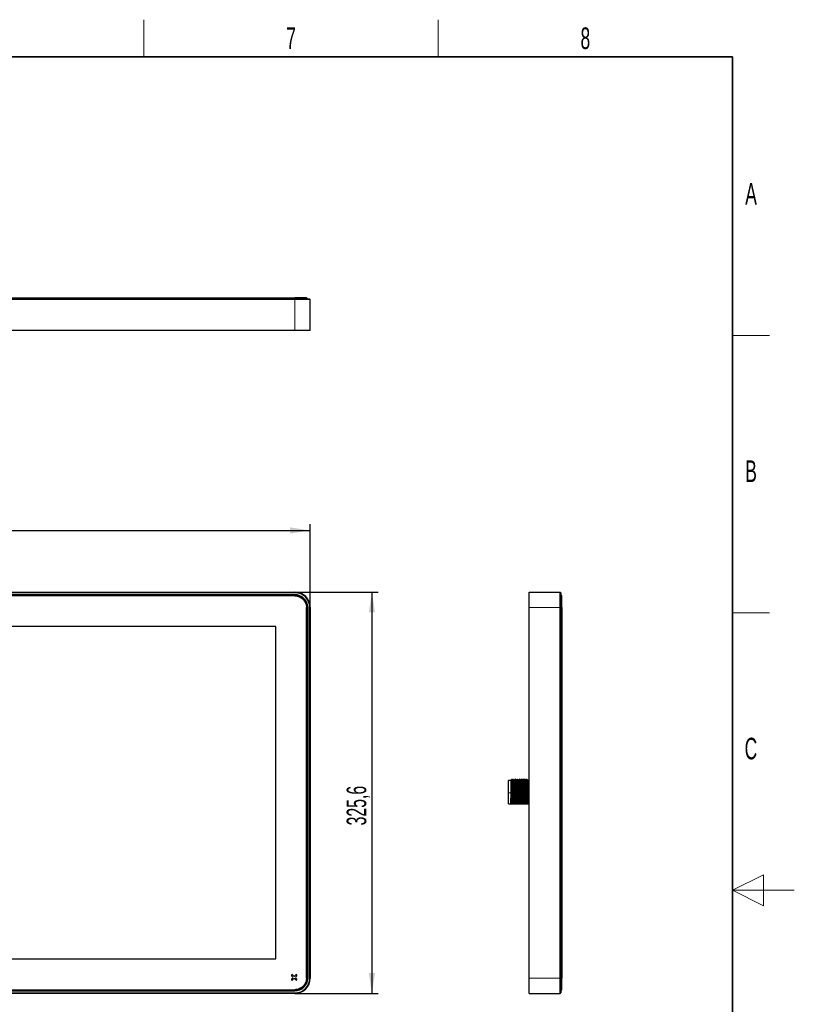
# Model space of a CAD drawing. Header units: millimetres. Extents: x 5 to 418, y 2 to 292.
# Tile 6 of 6: x 292 to 418, y 129 to 288. Entities that reach past the tile are written whole.
import ezdxf

# ---------------------------------------------------------------- set-up
doc = ezdxf.new("R2010")
doc.units = ezdxf.units.MM
doc.layers.add('SLD-0', color=7, linetype='Continuous')
doc.styles.add('SLDTEXTSTYLE0', font='TXT', dxfattribs={"width": 0.605})
doc.dimstyles.new('SLDDIMSTYLE4', dxfattribs={"dimtxt": 3.081982, "dimasz": 3.302, "dimexe": 0, "dimexo": 0.0625, "dimgap": 0.770496, "dimtad": 1, "dimlfac": 5, "dimrnd": 1e-09, "dimzin": 12, "dimdsep": 46, "dimtxsty": 'SLDTEXTSTYLE0', "dimsah": 1, "dimcen": 0.09, "dimadec": 0, "dimazin": 3, "dimtfac": 1, "dimtofl": 0, "dimtmove": 0, "dimatfit": 3, "dimfxl": 1, "dimfrac": 2, "dimtolj": 1, "dimtzin": 12, "dimarcsym": 0})

# ---------------------------------------------------------------- blocks, each defined once
blk = doc.blocks.new('_D_3')
at = {"layer": 'SLD-0', "color": 7}
for p, q in [((232.65, 193.16), (232.65, 206.64)), ((339.47, 193.16), (339.47, 206.64)), ((232.65, 205.64), (339.47, 205.64))]:
    blk.add_line(p, q, dxfattribs=at)
for points in [[(232.65, 205.64), (235.96, 205.13), (235.96, 206.14)], [(339.47, 205.64), (336.17, 206.14), (336.17, 205.13)]]:
    blk.add_solid(points, dxfattribs=at)
at = {"layer": 'SLD-0', "color": 7, "insert": (280.77, 209.73), "char_height": 3.175, "attachment_point": 1, "style": 'SLDTEXTSTYLE0'}
blk.add_mtext('534,1', dxfattribs=at)
blk = doc.blocks.new('_D_4')
at = {"layer": 'SLD-0', "color": 7}
for p, q in [((336.99, 195.64), (350.47, 195.64)), ((349.47, 195.64), (349.47, 130.52)), ((336.99, 130.52), (350.47, 130.52))]:
    blk.add_line(p, q, dxfattribs=at)
for points in [[(349.47, 195.64), (348.97, 192.33), (349.98, 192.33)], [(349.47, 130.52), (349.98, 133.82), (348.97, 133.82)]]:
    blk.add_solid(points, dxfattribs=at)
at = {"layer": 'SLD-0', "color": 7, "insert": (345.38, 157.78), "char_height": 3.175, "attachment_point": 1, "rotation": 90, "style": 'SLDTEXTSTYLE0'}
blk.add_mtext('325,6', dxfattribs=at)

msp = doc.modelspace()

# ---------------------------------------------------------------- linework, layer by layer
at = {"color": 7, "linetype": 'Continuous', "lineweight": 25}
for p, q in [((235.1343, 243.1977), (336.9943, 243.1977)), ((336.9943, 243.0977), (235.1343, 243.0977)), ((235.1643, 243.3977), (336.9643, 243.3977)), ((235.1643, 243.2977), (336.9643, 243.2977)), ((336.9943, 243.1977), (339.3743, 243.1977)), ((339.4743, 243.0977), (336.9943, 243.0977)), ((338.9643, 243.2977), (338.8643, 243.3977)), ((338.9643, 243.1977), (338.9643, 243.2977)), ((339.4743, 243.0977), (339.3743, 243.1977)), ((339.4743, 238.0977), (339.4743, 243.0977)), ((336.9943, 238.0977), (235.1343, 238.0977)), ((339.4743, 238.0977), (336.9943, 238.0977)), ((235.1343, 195.6365), (336.9943, 195.6365)), ((336.9943, 195.5365), (235.1343, 195.5365)), ((336.9943, 195.2165), (235.1343, 195.2165)), ((336.9643, 195.1265), (235.1643, 195.1265)), ((336.9643, 195.0265), (235.1643, 195.0265)), ((375.0034, 193.1565), (375.0034, 195.6365)), ((375.0034, 195.6365), (380.0034, 195.6365)), ((380.0034, 193.1565), (380.0034, 195.6365)), ((380.1034, 195.5365), (380.0034, 195.6365)), ((380.1034, 195.5365), (380.1034, 193.1565)), ((380.1034, 195.1265), (380.2034, 195.1265)), ((380.3034, 195.0265), (380.2034, 195.1265)), ((338.8643, 133.0265), (338.8643, 193.1265)), ((338.9643, 133.0265), (338.9643, 193.1265)), ((339.0543, 132.9965), (339.0543, 193.1565)), ((339.3743, 132.9965), (339.3743, 193.1565)), ((339.4743, 193.1565), (339.4743, 132.9965)), ((375.0034, 132.9965), (375.0034, 193.1565)), ((380.0034, 132.9965), (380.0034, 193.1565)), ((380.1034, 193.1565), (380.1034, 132.9965)), ((380.2034, 193.1265), (380.2034, 133.0265)), ((380.3034, 193.1265), (380.3034, 133.0265)), ((333.8643, 190.0265), (238.2643, 190.0265)), ((333.8643, 136.1265), (333.8643, 190.0265)), ((372.0134, 165.0765), (371.6134, 165.0765)), ((371.6134, 163.0765), (371.6134, 165.0765)), ((372.0872, 165.1141), (372.0122, 165.1141)), ((372.2184, 165.2765), (372.1809, 165.2765)), ((372.3872, 165.1141), (372.3131, 165.1141)), ((372.5184, 165.2765), (372.4809, 165.2765)), ((372.6872, 165.1141), (372.6131, 165.1141)), ((372.8184, 165.2765), (372.7809, 165.2765)), ((372.9872, 165.1141), (372.9131, 165.1141)), ((373.1184, 165.2765), (373.0809, 165.2765)), ((373.2872, 165.1141), (373.2131, 165.1141)), ((373.4184, 165.2765), (373.3809, 165.2765)), ((373.5872, 165.1141), (373.5131, 165.1141)), ((373.7184, 165.2765), (373.6809, 165.2765)), ((373.8872, 165.1141), (373.8131, 165.1141)), ((374.0184, 165.2765), (373.9809, 165.2765)), ((374.1872, 165.1141), (374.1131, 165.1141)), ((374.3184, 165.2765), (374.2809, 165.2765)), ((374.4872, 165.1141), (374.4131, 165.1141)), ((374.6184, 165.2765), (374.5809, 165.2765)), ((374.7872, 165.1141), (374.7131, 165.1141)), ((374.8075, 165.1507), (374.7855, 165.1126)), ((375.0034, 165.0765), (374.8134, 165.0765)), ((371.6134, 161.2765), (371.6134, 163.0765)), ((372.0134, 161.2765), (372.0134, 162.183)), ((371.6134, 161.2765), (372.0134, 161.2765)), ((372.039, 161.2765), (372.0134, 161.2765)), ((372.1388, 161.2765), (372.2138, 161.2765)), ((372.339, 161.2765), (372.3015, 161.2765)), ((372.4388, 161.2765), (372.5138, 161.2765)), ((372.639, 161.2765), (372.6015, 161.2765)), ((372.7388, 161.2765), (372.8138, 161.2765)), ((372.939, 161.2765), (372.9015, 161.2765)), ((373.0388, 161.2765), (373.1138, 161.2765)), ((373.239, 161.2765), (373.2015, 161.2765)), ((373.3388, 161.2765), (373.4138, 161.2765)), ((373.539, 161.2765), (373.5015, 161.2765)), ((373.6388, 161.2765), (373.7138, 161.2765)), ((373.839, 161.2765), (373.8015, 161.2765)), ((373.9388, 161.2765), (374.0138, 161.2765)), ((374.139, 161.2765), (374.1015, 161.2765)), ((374.2388, 161.2765), (374.3138, 161.2765)), ((374.439, 161.2765), (374.4015, 161.2765)), ((374.5388, 161.2765), (374.6138, 161.2765)), ((374.739, 161.2765), (374.7015, 161.2765)), ((375.0034, 161.2765), (374.8134, 161.2765)), ((238.2643, 136.1265), (333.8643, 136.1265)), ((336.6098, 133.2326), (336.4452, 133.3971)), ((336.6098, 133.0204), (336.4452, 132.8559)), ((336.5936, 133.5456), (336.7582, 133.381)), ((336.7582, 132.872), (336.5936, 132.7074)), ((337.1349, 132.7074), (336.9703, 132.872)), ((336.9704, 133.381), (337.1349, 133.5456)), ((337.2834, 133.3971), (337.1188, 133.2325)), ((337.1188, 133.0204), (337.2834, 132.8558)), ((375.0034, 130.5165), (375.0034, 132.9965)), ((380.0034, 130.5165), (380.0034, 132.9965)), ((380.1034, 132.9965), (380.1034, 130.6165)), ((235.1643, 131.1265), (336.9643, 131.1265)), ((235.1643, 131.0265), (336.9643, 131.0265)), ((380.1034, 131.0265), (380.2034, 131.0265)), ((380.2034, 131.0265), (380.3034, 131.1265)), ((235.1343, 130.9365), (336.9943, 130.9365)), ((235.1343, 130.6165), (336.9943, 130.6165)), ((336.9943, 130.5165), (235.1343, 130.5165)), ((375.0034, 130.5165), (380.0034, 130.5165)), ((380.0034, 130.5165), (380.1034, 130.6165))]:
    msp.add_line(p, q, dxfattribs=at)
at = {"color": 7, "linetype": 'Continuous', "lineweight": 18}
for p, q in [((336.9643, 243.3977), (336.9643, 243.2977)), ((336.9643, 243.1977), (336.9643, 243.2977)), ((336.9943, 243.0977), (336.9943, 243.1977)), ((336.9943, 238.0977), (336.9943, 243.0977)), ((336.9643, 195.1265), (336.9643, 195.0265)), ((336.9943, 195.5365), (336.9943, 195.6365)), ((338.8643, 193.1265), (338.9643, 193.1265)), ((339.3743, 193.1565), (339.4743, 193.1565)), ((375.0034, 193.1565), (380.0034, 193.1565)), ((380.1034, 193.1565), (380.0034, 193.1565)), ((380.1034, 193.1265), (380.2034, 193.1265)), ((380.2034, 193.1265), (380.3034, 193.1265)), ((372.0134, 163.0765), (371.6134, 163.0765)), ((372.2559, 163.0765), (372.2934, 163.0765)), ((372.5559, 163.0765), (372.5934, 163.0765)), ((372.8559, 163.0765), (372.8934, 163.0765)), ((373.1559, 163.0765), (373.1934, 163.0765)), ((373.4559, 163.0765), (373.4934, 163.0765)), ((373.7559, 163.0765), (373.7934, 163.0765)), ((374.0559, 163.0765), (374.0934, 163.0765)), ((374.3559, 163.0765), (374.3934, 163.0765)), ((374.6559, 163.0765), (374.6934, 163.0765)), ((374.8134, 163.0765), (375.0034, 163.0765)), ((338.9643, 133.0265), (338.8643, 133.0265)), ((339.4743, 132.9965), (339.3743, 132.9965)), ((375.0034, 132.9965), (380.0034, 132.9965)), ((380.0034, 132.9965), (380.1034, 132.9965)), ((380.1034, 133.0265), (380.2034, 133.0265)), ((380.3034, 133.0265), (380.2034, 133.0265)), ((336.9643, 131.1265), (336.9643, 131.0265)), ((336.9943, 130.5165), (336.9943, 130.6165))]:
    msp.add_line(p, q, dxfattribs=at)
at = {"color": 7, "linetype": 'Continuous', "lineweight": 25}
for centre, radius, start, end in [((336.9943, 193.1565), 2.48, 0, 90), ((336.9943, 193.1565), 2.38, 0, 90), ((336.9943, 193.1565), 2.06, 0, 90), ((336.5194, 133.4714), 0.105, 44.998416, 224.998416), ((336.5194, 132.7816), 0.105, 134.998416, 314.998416), ((336.5037, 133.1265), 0.15, 314.998416, 44.998416), ((336.8643, 133.487), 0.15, 224.998416, 314.998416), ((336.8643, 132.7659), 0.15, 44.998416, 134.998416), ((336.9943, 132.9965), 2.38, 270, 0), ((336.9943, 132.9965), 2.06, 270, 0), ((336.9943, 132.9965), 2.48, 270, 0), ((337.2248, 133.1265), 0.15, 134.998416, 224.998416), ((337.2092, 133.4713), 0.105, 314.998416, 134.998416), ((337.2091, 132.7816), 0.105, 224.998416, 44.998416)]:
    msp.add_arc(centre, radius, start, end, dxfattribs=at)
for points, knots in [([(338.8643, 243.3977), (338.8643, 243.3977), (338.8148, 243.3977), (338.6245, 243.3977), (338.4836, 243.3977), (338.1319, 243.3977), (337.9211, 243.3977), (337.4616, 243.3977), (337.2126, 243.3977), (336.9643, 243.3977)], [0, 0, 0, 0, 0.25, 0.25, 0.5, 0.5, 0.75, 0.75, 1, 1, 1, 1]), ([(338.9643, 243.2977), (338.9643, 243.2977), (338.9122, 243.2977), (338.7119, 243.2977), (338.5636, 243.2977), (338.1934, 243.2977), (337.9715, 243.2977), (337.4878, 243.2977), (337.2261, 243.2977), (336.9643, 243.2977)], [0, 0, 0, 0, 0.25, 0.25, 0.5, 0.5, 0.75, 0.75, 1, 1, 1, 1]), ([(336.9643, 195.1265), (337.2261, 195.1265), (337.4878, 195.0744), (337.9715, 194.8741), (338.1934, 194.7258), (338.5636, 194.3556), (338.7119, 194.1337), (338.9122, 193.65), (338.9643, 193.3883), (338.9643, 193.1265)], [0, 0, 0, 0, 0.25, 0.25, 0.5, 0.5, 0.75, 0.75, 1, 1, 1, 1]), ([(336.9643, 195.0265), (337.2126, 195.0265), (337.4616, 194.977), (337.9211, 194.7867), (338.1319, 194.6459), (338.4836, 194.2941), (338.6245, 194.0833), (338.8148, 193.6238), (338.8643, 193.3748), (338.8643, 193.1265)], [0, 0, 0, 0, 0.25, 0.25, 0.5, 0.5, 0.75, 0.75, 1, 1, 1, 1]), ([(380.2034, 193.1265), (380.2034, 193.3883), (380.2034, 193.65), (380.2034, 194.1337), (380.2034, 194.3556), (380.2034, 194.7258), (380.2034, 194.8741), (380.2034, 195.0744), (380.2034, 195.1265), (380.2034, 195.1265)], [0, 0, 0, 0, 0.25, 0.25, 0.5, 0.5, 0.75, 0.75, 1, 1, 1, 1]), ([(380.3034, 193.1265), (380.3034, 193.3748), (380.3034, 193.6238), (380.3034, 194.0833), (380.3034, 194.2941), (380.3034, 194.6459), (380.3034, 194.7867), (380.3034, 194.977), (380.3034, 195.0265), (380.3034, 195.0265)], [0, 0, 0, 0, 0.25, 0.25, 0.5, 0.5, 0.75, 0.75, 1, 1, 1, 1]), ([(372.0134, 165.1133), (372.0134, 165.1134), (372.0134, 165.1135), (372.0134, 165.111), (372.0134, 165.1062), (372.0134, 165.0985), (372.0134, 165.0875), (372.0134, 165.0727), (372.0134, 165.0509), (372.0134, 165.0198), (372.0134, 164.982), (372.0134, 164.9331), (372.0134, 164.8548), (372.0134, 164.7319), (372.0134, 164.5124), (372.0134, 164.1846), (372.0135, 163.7941), (372.0134, 163.4615), (372.0135, 163.2479), (372.0134, 163.0744), (372.0134, 162.9536), (372.0135, 162.8235), (372.0134, 162.7149), (372.0134, 162.6119), (372.0134, 162.5271), (372.0134, 162.4258), (372.0134, 162.3085), (372.0134, 162.2267), (372.0134, 162.183)], [0, 0, 0, 0, 0.0151409, 0.03121139, 0.0482203, 0.06617442, 0.08507808, 0.1049326, 0.12573586, 0.1571326, 0.1880285, 0.20876012, 0.25044051, 0.31761496, 0.37532524, 0.50017741, 0.62491206, 0.68677361, 0.74948123, 0.78054966, 0.81224706, 0.83661954, 0.87452124, 0.891058, 0.91183997, 0.93690923, 0.96629475, 1, 1, 1, 1]), ([(372.0134, 165.1133), (372.0183, 165.1073), (372.0237, 165.0651), (372.0346, 164.9076), (372.04, 164.7927), (372.0464, 164.6175), (372.0476, 164.5809), (372.0501, 164.5052), (372.0513, 164.4659), (372.055, 164.3423), (372.0576, 164.2529), (372.0656, 163.9676), (372.0712, 163.7547), (372.0792, 163.4267), (372.0818, 163.3161), (372.0855, 163.1515), (372.0867, 163.0971), (372.0892, 162.9881), (372.0904, 162.9333), (372.0968, 162.6583), (372.1022, 162.4364), (372.1131, 162.0254), (372.1185, 161.8368), (372.1246, 161.6382), (372.1258, 161.6003), (372.1283, 161.5268), (372.1295, 161.4914), (372.1334, 161.3902), (372.1361, 161.3293), (372.1388, 161.2765)], [0, 0, 0, 0, 0.125, 0.125, 0.25, 0.25, 0.28125, 0.28125, 0.3125, 0.3125, 0.375, 0.375, 0.5, 0.5, 0.5625, 0.5625, 0.59375, 0.59375, 0.625, 0.625, 0.75, 0.75, 0.875, 0.875, 0.90625, 0.90625, 0.9375, 0.9375, 1, 1, 1, 1]), ([(372.1792, 165.2749), (372.1635, 165.2478), (372.1322, 165.1936), (372.1009, 165.1394), (372.0853, 165.1124)], [0, 0, 0, 0, 0.500010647, 1, 1, 1, 1]), ([(372.0872, 165.107), (372.0876, 165.1093), (372.0922, 165.1313), (372.101, 165.0408), (372.1141, 164.8294), (372.1261, 164.4842), (372.1386, 164.0468), (372.1517, 163.5415), (372.1637, 163.0051), (372.1761, 162.4727), (372.1893, 161.9841), (372.2012, 161.5617), (372.2096, 161.3718), (372.2138, 161.2765)], [0, 0, 0, 0, 0.011447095, 0.110132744, 0.210116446, 0.308050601, 0.406755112, 0.506736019, 0.604654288, 0.703377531, 0.803355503, 0.901258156, 1, 1, 1, 1]), ([(372.1791, 165.2654), (372.1797, 165.2695), (372.1844, 165.3012), (372.1931, 165.2171), (372.2062, 165.0061), (372.2184, 164.6492), (372.2306, 164.1894), (372.2437, 163.6524), (372.2519, 163.2673), (372.2559, 163.0765)], [0, 0, 0, 0, 0.02416384, 0.18586671, 0.35037905, 0.51208192, 0.67378479, 0.83829713, 1, 1, 1, 1]), ([(372.314, 165.1125), (372.2984, 165.1396), (372.2671, 165.1937), (372.2358, 165.2479), (372.2201, 165.275)], [0, 0, 0, 0, 0.499989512, 1, 1, 1, 1]), ([(372.2202, 165.2659), (372.2237, 165.2529), (372.2312, 165.2244), (372.2437, 165.0012), (372.2559, 164.6504), (372.2681, 164.1891), (372.2812, 163.6524), (372.2894, 163.2674), (372.2934, 163.0765)], [0, 0, 0, 0, 0.14541266, 0.31809958, 0.48783741, 0.65757525, 0.83026216, 1, 1, 1, 1]), ([(372.314, 165.1012), (372.3186, 165.0812), (372.3285, 165.0385), (372.3443, 164.7079), (372.3592, 164.2056), (372.376, 163.5774), (372.391, 162.8922), (372.4074, 162.2319), (372.4232, 161.6495), (372.4336, 161.4006), (372.4388, 161.2765)], [0, 0, 0, 0, 0.111792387, 0.239688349, 0.365196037, 0.493438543, 0.619121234, 0.746759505, 0.873812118, 1, 1, 1, 1]), ([(372.4792, 165.275), (372.4636, 165.2479), (372.4326, 165.1943), (372.4016, 165.1407), (372.3863, 165.1141)], [0, 0, 0, 0, 0.50505909, 1, 1, 1, 1]), ([(372.3872, 165.1141), (372.3921, 165.1141), (372.3974, 165.0776), (372.4084, 164.9293), (372.4139, 164.8176), (372.4204, 164.6446), (372.4217, 164.6084), (372.4242, 164.5332), (372.4254, 164.4943), (372.4292, 164.3719), (372.4318, 164.283), (372.4371, 164.0932), (372.4399, 163.9924), (372.4454, 163.783), (372.4481, 163.6743), (372.4535, 163.4539), (372.4562, 163.3421), (372.4612, 163.12), (372.4636, 163.0105), (372.4713, 162.6772), (372.4768, 162.4525), (372.4878, 162.0357), (372.4932, 161.8443), (372.4995, 161.6427), (372.5007, 161.6043), (372.5032, 161.5298), (372.5045, 161.494), (372.5084, 161.3915), (372.5111, 161.3299), (372.5138, 161.2765)], [0, 0, 0, 0, 0.125, 0.125, 0.25, 0.25, 0.28125, 0.28125, 0.3125, 0.3125, 0.375, 0.375, 0.4375, 0.4375, 0.5, 0.5, 0.5625, 0.5625, 0.625, 0.625, 0.75, 0.75, 0.875, 0.875, 0.90625, 0.90625, 0.9375, 0.9375, 1, 1, 1, 1]), ([(372.4792, 165.2659), (372.4798, 165.2698), (372.4844, 165.3012), (372.4931, 165.217), (372.5062, 165.0061), (372.5184, 164.6491), (372.5306, 164.1894), (372.5437, 163.6524), (372.5519, 163.2673), (372.5559, 163.0765)], [0, 0, 0, 0, 0.02319665, 0.18505979, 0.34973519, 0.51159832, 0.67346146, 0.83813686, 1, 1, 1, 1]), ([(372.614, 165.1125), (372.5984, 165.1396), (372.5671, 165.1937), (372.5358, 165.2479), (372.5201, 165.275)], [0, 0, 0, 0, 0.49998951, 1, 1, 1, 1]), ([(372.5202, 165.2659), (372.5237, 165.2529), (372.5312, 165.2244), (372.5437, 165.0012), (372.5559, 164.6504), (372.5681, 164.1891), (372.5812, 163.6524), (372.5894, 163.2674), (372.5934, 163.0765)], [0, 0, 0, 0, 0.14541266, 0.31809958, 0.48783741, 0.65757525, 0.83026216, 1, 1, 1, 1]), ([(372.614, 165.1012), (372.6186, 165.0812), (372.6285, 165.0385), (372.6443, 164.7079), (372.6592, 164.2056), (372.676, 163.5774), (372.691, 162.8922), (372.7074, 162.2319), (372.7232, 161.6495), (372.7336, 161.4006), (372.7388, 161.2765)], [0, 0, 0, 0, 0.11179239, 0.23968835, 0.36519604, 0.49343854, 0.61912123, 0.74675951, 0.87381212, 1, 1, 1, 1]), ([(372.7792, 165.275), (372.7636, 165.2479), (372.7326, 165.1943), (372.7016, 165.1407), (372.6863, 165.1141)], [0, 0, 0, 0, 0.505059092, 1, 1, 1, 1]), ([(372.6872, 165.1141), (372.6921, 165.1141), (372.6974, 165.0776), (372.7084, 164.9293), (372.7139, 164.8176), (372.7204, 164.6446), (372.7217, 164.6084), (372.7242, 164.5332), (372.7254, 164.4943), (372.7292, 164.3719), (372.7318, 164.283), (372.7371, 164.0932), (372.7399, 163.9924), (372.7454, 163.783), (372.7481, 163.6743), (372.7535, 163.4539), (372.7562, 163.3421), (372.7612, 163.12), (372.7636, 163.0105), (372.7713, 162.6772), (372.7768, 162.4525), (372.7878, 162.0357), (372.7932, 161.8443), (372.7995, 161.6427), (372.8007, 161.6043), (372.8032, 161.5298), (372.8045, 161.494), (372.8084, 161.3915), (372.8111, 161.3299), (372.8138, 161.2765)], [0, 0, 0, 0, 0.125, 0.125, 0.25, 0.25, 0.28125, 0.28125, 0.3125, 0.3125, 0.375, 0.375, 0.4375, 0.4375, 0.5, 0.5, 0.5625, 0.5625, 0.625, 0.625, 0.75, 0.75, 0.875, 0.875, 0.90625, 0.90625, 0.9375, 0.9375, 1, 1, 1, 1]), ([(372.7792, 165.2659), (372.7798, 165.2698), (372.7844, 165.3012), (372.7931, 165.217), (372.8062, 165.0061), (372.8184, 164.6491), (372.8306, 164.1894), (372.8437, 163.6524), (372.8519, 163.2673), (372.8559, 163.0765)], [0, 0, 0, 0, 0.02319665, 0.18505979, 0.34973519, 0.51159832, 0.67346146, 0.83813686, 1, 1, 1, 1]), ([(372.914, 165.1125), (372.8984, 165.1396), (372.8671, 165.1937), (372.8358, 165.2479), (372.8201, 165.275)], [0, 0, 0, 0, 0.499989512, 1, 1, 1, 1]), ([(372.8202, 165.2659), (372.8237, 165.2529), (372.8312, 165.2244), (372.8437, 165.0012), (372.8559, 164.6504), (372.8681, 164.1891), (372.8812, 163.6524), (372.8894, 163.2674), (372.8934, 163.0765)], [0, 0, 0, 0, 0.14541266, 0.31809958, 0.48783741, 0.65757525, 0.83026216, 1, 1, 1, 1]), ([(372.914, 165.1012), (372.9186, 165.0812), (372.9285, 165.0385), (372.9443, 164.7079), (372.9592, 164.2056), (372.976, 163.5774), (372.991, 162.8922), (373.0074, 162.2319), (373.0232, 161.6495), (373.0336, 161.4006), (373.0388, 161.2765)], [0, 0, 0, 0, 0.111792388, 0.23968835, 0.365196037, 0.493438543, 0.619121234, 0.746759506, 0.873812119, 1, 1, 1, 1]), ([(373.0792, 165.275), (373.0636, 165.2479), (373.0326, 165.1943), (373.0016, 165.1407), (372.9863, 165.1141)], [0, 0, 0, 0, 0.50505909, 1, 1, 1, 1]), ([(372.9872, 165.1141), (372.9921, 165.1141), (372.9974, 165.0776), (373.0084, 164.9293), (373.0139, 164.8176), (373.0204, 164.6446), (373.0217, 164.6084), (373.0242, 164.5332), (373.0254, 164.4943), (373.0292, 164.3719), (373.0318, 164.283), (373.0371, 164.0932), (373.0399, 163.9924), (373.0454, 163.783), (373.0481, 163.6743), (373.0535, 163.4539), (373.0562, 163.3421), (373.0612, 163.12), (373.0636, 163.0105), (373.0713, 162.6772), (373.0768, 162.4525), (373.0878, 162.0357), (373.0932, 161.8443), (373.0995, 161.6427), (373.1007, 161.6043), (373.1032, 161.5298), (373.1045, 161.494), (373.1084, 161.3915), (373.1111, 161.3299), (373.1138, 161.2765)], [0, 0, 0, 0, 0.125, 0.125, 0.25, 0.25, 0.28125, 0.28125, 0.3125, 0.3125, 0.375, 0.375, 0.4375, 0.4375, 0.5, 0.5, 0.5625, 0.5625, 0.625, 0.625, 0.75, 0.75, 0.875, 0.875, 0.90625, 0.90625, 0.9375, 0.9375, 1, 1, 1, 1]), ([(373.0792, 165.2659), (373.0798, 165.2698), (373.0844, 165.3012), (373.0931, 165.217), (373.1062, 165.0061), (373.1184, 164.6491), (373.1306, 164.1894), (373.1437, 163.6524), (373.1519, 163.2673), (373.1559, 163.0765)], [0, 0, 0, 0, 0.02319665, 0.18505979, 0.34973519, 0.51159832, 0.67346146, 0.83813686, 1, 1, 1, 1]), ([(373.214, 165.1125), (373.1984, 165.1396), (373.1671, 165.1937), (373.1358, 165.2479), (373.1201, 165.275)], [0, 0, 0, 0, 0.49998951, 1, 1, 1, 1]), ([(373.1202, 165.2659), (373.1237, 165.2529), (373.1312, 165.2244), (373.1437, 165.0012), (373.1559, 164.6504), (373.1681, 164.1891), (373.1812, 163.6524), (373.1894, 163.2674), (373.1934, 163.0765)], [0, 0, 0, 0, 0.14541266, 0.31809958, 0.48783741, 0.65757525, 0.83026216, 1, 1, 1, 1]), ([(373.214, 165.1012), (373.2186, 165.0812), (373.2285, 165.0385), (373.2443, 164.7079), (373.2592, 164.2056), (373.276, 163.5774), (373.291, 162.8922), (373.3074, 162.2319), (373.3232, 161.6495), (373.3336, 161.4006), (373.3388, 161.2765)], [0, 0, 0, 0, 0.111792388, 0.23968835, 0.365196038, 0.493438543, 0.619121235, 0.746759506, 0.873812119, 1, 1, 1, 1]), ([(373.3792, 165.275), (373.3636, 165.2479), (373.3326, 165.1943), (373.3016, 165.1407), (373.2863, 165.1141)], [0, 0, 0, 0, 0.50505909, 1, 1, 1, 1]), ([(373.2872, 165.1141), (373.2921, 165.1141), (373.2974, 165.0776), (373.3084, 164.9293), (373.3139, 164.8176), (373.3204, 164.6446), (373.3217, 164.6084), (373.3242, 164.5332), (373.3254, 164.4943), (373.3292, 164.3719), (373.3318, 164.283), (373.3371, 164.0932), (373.3399, 163.9924), (373.3454, 163.783), (373.3481, 163.6743), (373.3535, 163.4539), (373.3562, 163.3421), (373.3612, 163.12), (373.3636, 163.0105), (373.3713, 162.6772), (373.3768, 162.4525), (373.3878, 162.0357), (373.3932, 161.8443), (373.3995, 161.6427), (373.4007, 161.6043), (373.4032, 161.5298), (373.4045, 161.494), (373.4084, 161.3915), (373.4111, 161.3299), (373.4138, 161.2765)], [0, 0, 0, 0, 0.125, 0.125, 0.25, 0.25, 0.28125, 0.28125, 0.3125, 0.3125, 0.375, 0.375, 0.4375, 0.4375, 0.5, 0.5, 0.5625, 0.5625, 0.625, 0.625, 0.75, 0.75, 0.875, 0.875, 0.90625, 0.90625, 0.9375, 0.9375, 1, 1, 1, 1]), ([(373.3792, 165.2659), (373.3798, 165.2698), (373.3844, 165.3012), (373.3931, 165.217), (373.4062, 165.0061), (373.4184, 164.6491), (373.4306, 164.1894), (373.4437, 163.6524), (373.4519, 163.2673), (373.4559, 163.0765)], [0, 0, 0, 0, 0.02319665, 0.18505979, 0.34973519, 0.51159832, 0.67346146, 0.83813686, 1, 1, 1, 1]), ([(373.514, 165.1125), (373.4984, 165.1396), (373.4671, 165.1937), (373.4358, 165.2479), (373.4201, 165.275)], [0, 0, 0, 0, 0.49998951, 1, 1, 1, 1]), ([(373.4202, 165.2659), (373.4237, 165.2529), (373.4312, 165.2244), (373.4437, 165.0012), (373.4559, 164.6504), (373.4681, 164.1891), (373.4812, 163.6524), (373.4894, 163.2674), (373.4934, 163.0765)], [0, 0, 0, 0, 0.14541266, 0.31809958, 0.48783741, 0.65757525, 0.83026216, 1, 1, 1, 1]), ([(373.514, 165.1012), (373.5186, 165.0812), (373.5285, 165.0385), (373.5443, 164.7079), (373.5592, 164.2056), (373.576, 163.5774), (373.591, 162.8922), (373.6074, 162.2319), (373.6232, 161.6495), (373.6336, 161.4006), (373.6388, 161.2765)], [0, 0, 0, 0, 0.111792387, 0.239688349, 0.365196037, 0.493438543, 0.619121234, 0.746759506, 0.873812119, 1, 1, 1, 1]), ([(373.6792, 165.275), (373.6636, 165.2479), (373.6326, 165.1943), (373.6016, 165.1407), (373.5863, 165.1141)], [0, 0, 0, 0, 0.50505909, 1, 1, 1, 1]), ([(373.5872, 165.1141), (373.5921, 165.1141), (373.5974, 165.0776), (373.6084, 164.9293), (373.6139, 164.8176), (373.6204, 164.6446), (373.6217, 164.6084), (373.6242, 164.5332), (373.6254, 164.4943), (373.6292, 164.3719), (373.6318, 164.283), (373.6371, 164.0932), (373.6399, 163.9924), (373.6454, 163.783), (373.6481, 163.6743), (373.6535, 163.4539), (373.6562, 163.3421), (373.6612, 163.12), (373.6636, 163.0105), (373.6713, 162.6772), (373.6768, 162.4525), (373.6878, 162.0357), (373.6932, 161.8443), (373.6995, 161.6427), (373.7007, 161.6043), (373.7032, 161.5298), (373.7045, 161.494), (373.7084, 161.3915), (373.7111, 161.3299), (373.7138, 161.2765)], [0, 0, 0, 0, 0.125, 0.125, 0.25, 0.25, 0.28125, 0.28125, 0.3125, 0.3125, 0.375, 0.375, 0.4375, 0.4375, 0.5, 0.5, 0.5625, 0.5625, 0.625, 0.625, 0.75, 0.75, 0.875, 0.875, 0.90625, 0.90625, 0.9375, 0.9375, 1, 1, 1, 1]), ([(373.6792, 165.2659), (373.6798, 165.2698), (373.6844, 165.3012), (373.6931, 165.217), (373.7062, 165.0061), (373.7184, 164.6491), (373.7306, 164.1894), (373.7437, 163.6524), (373.7519, 163.2673), (373.7559, 163.0765)], [0, 0, 0, 0, 0.02319665, 0.18505979, 0.34973519, 0.51159832, 0.67346146, 0.83813686, 1, 1, 1, 1]), ([(373.814, 165.1125), (373.7984, 165.1396), (373.7671, 165.1937), (373.7358, 165.2479), (373.7201, 165.275)], [0, 0, 0, 0, 0.49998951, 1, 1, 1, 1]), ([(373.7202, 165.2659), (373.7237, 165.2529), (373.7312, 165.2244), (373.7437, 165.0012), (373.7559, 164.6504), (373.7681, 164.1891), (373.7812, 163.6524), (373.7894, 163.2674), (373.7934, 163.0765)], [0, 0, 0, 0, 0.14541266, 0.31809958, 0.48783741, 0.65757525, 0.83026216, 1, 1, 1, 1]), ([(373.814, 165.1012), (373.8186, 165.0812), (373.8285, 165.0385), (373.8443, 164.7079), (373.8592, 164.2056), (373.876, 163.5774), (373.891, 162.8922), (373.9074, 162.2319), (373.9232, 161.6495), (373.9336, 161.4006), (373.9388, 161.2765)], [0, 0, 0, 0, 0.11179239, 0.23968835, 0.36519604, 0.49343854, 0.61912123, 0.74675951, 0.87381212, 1, 1, 1, 1]), ([(373.9792, 165.275), (373.9636, 165.2479), (373.9326, 165.1943), (373.9016, 165.1407), (373.8863, 165.1141)], [0, 0, 0, 0, 0.50505909, 1, 1, 1, 1]), ([(373.8872, 165.1141), (373.8921, 165.1141), (373.8974, 165.0776), (373.9084, 164.9293), (373.9139, 164.8176), (373.9204, 164.6446), (373.9217, 164.6084), (373.9242, 164.5332), (373.9254, 164.4943), (373.9292, 164.3719), (373.9318, 164.283), (373.9371, 164.0932), (373.9399, 163.9924), (373.9454, 163.783), (373.9481, 163.6743), (373.9535, 163.4539), (373.9562, 163.3421), (373.9612, 163.12), (373.9636, 163.0105), (373.9713, 162.6772), (373.9768, 162.4525), (373.9878, 162.0357), (373.9932, 161.8443), (373.9995, 161.6427), (374.0007, 161.6043), (374.0032, 161.5298), (374.0045, 161.494), (374.0084, 161.3915), (374.0111, 161.3299), (374.0138, 161.2765)], [0, 0, 0, 0, 0.125, 0.125, 0.25, 0.25, 0.28125, 0.28125, 0.3125, 0.3125, 0.375, 0.375, 0.4375, 0.4375, 0.5, 0.5, 0.5625, 0.5625, 0.625, 0.625, 0.75, 0.75, 0.875, 0.875, 0.90625, 0.90625, 0.9375, 0.9375, 1, 1, 1, 1]), ([(373.9792, 165.2659), (373.9798, 165.2698), (373.9844, 165.3012), (373.9931, 165.217), (374.0062, 165.0061), (374.0184, 164.6491), (374.0306, 164.1894), (374.0437, 163.6524), (374.0519, 163.2673), (374.0559, 163.0765)], [0, 0, 0, 0, 0.02319665, 0.18505979, 0.34973519, 0.51159832, 0.67346146, 0.83813686, 1, 1, 1, 1]), ([(374.114, 165.1125), (374.0984, 165.1396), (374.0671, 165.1937), (374.0358, 165.2479), (374.0201, 165.275)], [0, 0, 0, 0, 0.49998951, 1, 1, 1, 1]), ([(374.0202, 165.2659), (374.0237, 165.2529), (374.0312, 165.2244), (374.0437, 165.0012), (374.0559, 164.6504), (374.0681, 164.1891), (374.0812, 163.6524), (374.0894, 163.2674), (374.0934, 163.0765)], [0, 0, 0, 0, 0.14541266, 0.31809958, 0.48783741, 0.65757525, 0.83026216, 1, 1, 1, 1]), ([(374.114, 165.1012), (374.1186, 165.0812), (374.1285, 165.0385), (374.1443, 164.7079), (374.1592, 164.2056), (374.176, 163.5774), (374.191, 162.8922), (374.2074, 162.2319), (374.2232, 161.6495), (374.2336, 161.4006), (374.2388, 161.2765)], [0, 0, 0, 0, 0.11179239, 0.23968835, 0.36519604, 0.49343854, 0.61912123, 0.74675951, 0.87381212, 1, 1, 1, 1]), ([(374.2792, 165.275), (374.2636, 165.2479), (374.2326, 165.1943), (374.2016, 165.1407), (374.1863, 165.1141)], [0, 0, 0, 0, 0.505059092, 1, 1, 1, 1]), ([(374.1872, 165.1141), (374.1921, 165.1141), (374.1974, 165.0776), (374.2084, 164.9293), (374.2139, 164.8176), (374.2204, 164.6446), (374.2217, 164.6084), (374.2242, 164.5332), (374.2254, 164.4943), (374.2292, 164.3719), (374.2318, 164.283), (374.2371, 164.0932), (374.2399, 163.9924), (374.2454, 163.783), (374.2481, 163.6743), (374.2535, 163.4539), (374.2562, 163.3421), (374.2612, 163.12), (374.2636, 163.0105), (374.2713, 162.6772), (374.2768, 162.4525), (374.2878, 162.0357), (374.2932, 161.8443), (374.2995, 161.6427), (374.3007, 161.6043), (374.3032, 161.5298), (374.3045, 161.494), (374.3084, 161.3915), (374.3111, 161.3299), (374.3138, 161.2765)], [0, 0, 0, 0, 0.125, 0.125, 0.25, 0.25, 0.28125, 0.28125, 0.3125, 0.3125, 0.375, 0.375, 0.4375, 0.4375, 0.5, 0.5, 0.5625, 0.5625, 0.625, 0.625, 0.75, 0.75, 0.875, 0.875, 0.90625, 0.90625, 0.9375, 0.9375, 1, 1, 1, 1]), ([(374.2792, 165.2659), (374.2798, 165.2698), (374.2844, 165.3012), (374.2931, 165.217), (374.3062, 165.0061), (374.3184, 164.6491), (374.3306, 164.1894), (374.3437, 163.6524), (374.3519, 163.2673), (374.3559, 163.0765)], [0, 0, 0, 0, 0.02319665, 0.18505979, 0.34973519, 0.51159832, 0.67346146, 0.83813686, 1, 1, 1, 1]), ([(374.414, 165.1125), (374.3984, 165.1396), (374.3671, 165.1937), (374.3358, 165.2479), (374.3201, 165.275)], [0, 0, 0, 0, 0.49998951, 1, 1, 1, 1]), ([(374.3202, 165.2659), (374.3237, 165.2529), (374.3312, 165.2244), (374.3437, 165.0012), (374.3559, 164.6504), (374.3681, 164.1891), (374.3812, 163.6524), (374.3894, 163.2674), (374.3934, 163.0765)], [0, 0, 0, 0, 0.14541266, 0.31809958, 0.48783741, 0.65757525, 0.83026216, 1, 1, 1, 1]), ([(374.414, 165.1012), (374.4186, 165.0812), (374.4285, 165.0385), (374.4443, 164.7079), (374.4592, 164.2056), (374.476, 163.5774), (374.491, 162.8922), (374.5074, 162.2319), (374.5232, 161.6495), (374.5336, 161.4006), (374.5388, 161.2765)], [0, 0, 0, 0, 0.11179239, 0.23968835, 0.36519604, 0.49343854, 0.61912123, 0.74675951, 0.87381212, 1, 1, 1, 1]), ([(374.5792, 165.275), (374.5636, 165.2479), (374.5326, 165.1943), (374.5016, 165.1407), (374.4863, 165.1141)], [0, 0, 0, 0, 0.50505909, 1, 1, 1, 1]), ([(374.4872, 165.1141), (374.4921, 165.1141), (374.4974, 165.0776), (374.5084, 164.9293), (374.5139, 164.8176), (374.5204, 164.6446), (374.5217, 164.6084), (374.5242, 164.5332), (374.5254, 164.4943), (374.5292, 164.3719), (374.5318, 164.283), (374.5371, 164.0932), (374.5399, 163.9924), (374.5454, 163.783), (374.5481, 163.6743), (374.5535, 163.4539), (374.5562, 163.3421), (374.5612, 163.12), (374.5636, 163.0105), (374.5713, 162.6772), (374.5768, 162.4525), (374.5878, 162.0357), (374.5932, 161.8443), (374.5995, 161.6427), (374.6007, 161.6043), (374.6032, 161.5298), (374.6045, 161.494), (374.6084, 161.3915), (374.6111, 161.3299), (374.6138, 161.2765)], [0, 0, 0, 0, 0.125, 0.125, 0.25, 0.25, 0.28125, 0.28125, 0.3125, 0.3125, 0.375, 0.375, 0.4375, 0.4375, 0.5, 0.5, 0.5625, 0.5625, 0.625, 0.625, 0.75, 0.75, 0.875, 0.875, 0.90625, 0.90625, 0.9375, 0.9375, 1, 1, 1, 1]), ([(374.5792, 165.2659), (374.5798, 165.2698), (374.5844, 165.3012), (374.5931, 165.217), (374.6062, 165.0061), (374.6184, 164.6491), (374.6306, 164.1894), (374.6437, 163.6524), (374.6519, 163.2673), (374.6559, 163.0765)], [0, 0, 0, 0, 0.02319665, 0.18505979, 0.34973519, 0.51159832, 0.67346146, 0.83813686, 1, 1, 1, 1]), ([(374.714, 165.1124), (374.6984, 165.1395), (374.6671, 165.1937), (374.6358, 165.2478), (374.6202, 165.2749)], [0, 0, 0, 0, 0.49998942, 1, 1, 1, 1]), ([(374.6202, 165.2656), (374.6237, 165.2527), (374.6313, 165.2242), (374.6437, 165.0012), (374.6559, 164.6505), (374.6681, 164.1891), (374.6812, 163.6524), (374.6894, 163.2674), (374.6934, 163.0765)], [0, 0, 0, 0, 0.14495804, 0.31773682, 0.48756495, 0.65739308, 0.83017187, 1, 1, 1, 1]), ([(374.7122, 165.1068), (374.7126, 165.1092), (374.7177, 165.138), (374.7276, 165.0235), (374.7424, 164.7572), (374.7558, 164.3235), (374.7706, 163.7853), (374.7849, 163.1842), (374.7986, 162.5669), (374.8085, 162.202), (374.8134, 162.0178)], [0, 0, 0, 0, 0.01268696, 0.15348704, 0.29568702, 0.43476265, 0.57680552, 0.71793853, 0.85755329, 1, 1, 1, 1]), ([(374.7872, 165.1114), (374.7874, 165.1123), (374.7917, 165.1357), (374.8002, 165.0557), (374.809, 164.8973), (374.8134, 164.8175)], [0, 0, 0, 0, 0.01926574, 0.50586384, 1, 1, 1, 1]), ([(374.8134, 162.0178), (374.8134, 162.0355), (374.8134, 162.071), (374.8134, 162.1255), (374.8134, 162.1808), (374.8134, 162.2369), (374.8134, 162.2938), (374.8133, 162.3513), (374.8133, 162.4095), (374.8133, 162.4681), (374.8133, 162.5271), (374.8133, 162.5865), (374.8133, 162.6461), (374.8134, 162.7059), (374.8135, 162.786), (374.8133, 162.9382), (374.8135, 163.1343), (374.8134, 163.3596), (374.8135, 163.6224), (374.8132, 163.9422), (374.8135, 164.2081), (374.8134, 164.4174), (374.8134, 164.5363), (374.8134, 164.6384), (374.8134, 164.699), (374.8134, 164.7599), (374.8134, 164.7979), (374.8134, 164.8175)], [0, 0, 0, 0, 0.01937269, 0.03876189, 0.05815859, 0.07755379, 0.09693845, 0.1163036, 0.13564031, 0.15493972, 0.17419308, 0.19339176, 0.21252729, 0.23159137, 0.25057588, 0.28863186, 0.37538498, 0.43388353, 0.50054704, 0.62578172, 0.74966217, 0.78824151, 0.87456373, 0.90285735, 0.93319344, 0.96557678, 1, 1, 1, 1]), ([(374.8134, 164.8175), (374.8134, 164.9014), (374.8134, 165.0685), (374.8134, 165.1664), (374.8134, 165.151), (374.8134, 165.1473)], [0, 0, 0, 0, 0.43308801, 0.86272885, 1, 1, 1, 1]), ([(372.2559, 163.0765), (372.2595, 162.9049), (372.2632, 162.7293), (372.2711, 162.3848), (372.2751, 162.216), (372.283, 161.9005), (372.2868, 161.7538), (372.2923, 161.5583), (372.2941, 161.4976), (372.2977, 161.3818), (372.2996, 161.3271), (372.3015, 161.2765)], [0, 0, 0, 0, 0.25, 0.25, 0.5, 0.5, 0.75, 0.75, 0.875, 0.875, 1, 1, 1, 1]), ([(372.2934, 163.0765), (372.297, 162.9049), (372.3007, 162.7293), (372.3086, 162.3848), (372.3126, 162.216), (372.3205, 161.9005), (372.3243, 161.7538), (372.3298, 161.5583), (372.3316, 161.4976), (372.3352, 161.3818), (372.3371, 161.3271), (372.339, 161.2765)], [0, 0, 0, 0, 0.25, 0.25, 0.5, 0.5, 0.75, 0.75, 0.875, 0.875, 1, 1, 1, 1]), ([(372.5559, 163.0765), (372.5595, 162.9049), (372.5632, 162.7293), (372.5711, 162.3848), (372.5751, 162.216), (372.583, 161.9005), (372.5868, 161.7538), (372.5923, 161.5583), (372.5941, 161.4976), (372.5977, 161.3818), (372.5996, 161.3271), (372.6015, 161.2765)], [0, 0, 0, 0, 0.25, 0.25, 0.5, 0.5, 0.75, 0.75, 0.875, 0.875, 1, 1, 1, 1]), ([(372.5934, 163.0765), (372.597, 162.9049), (372.6007, 162.7293), (372.6086, 162.3848), (372.6126, 162.216), (372.6205, 161.9005), (372.6243, 161.7538), (372.6298, 161.5583), (372.6316, 161.4976), (372.6352, 161.3818), (372.6371, 161.3271), (372.639, 161.2765)], [0, 0, 0, 0, 0.25, 0.25, 0.5, 0.5, 0.75, 0.75, 0.875, 0.875, 1, 1, 1, 1]), ([(372.8559, 163.0765), (372.8595, 162.9049), (372.8632, 162.7293), (372.8711, 162.3848), (372.8751, 162.216), (372.883, 161.9005), (372.8868, 161.7538), (372.8923, 161.5583), (372.8941, 161.4976), (372.8977, 161.3818), (372.8996, 161.3271), (372.9015, 161.2765)], [0, 0, 0, 0, 0.25, 0.25, 0.5, 0.5, 0.75, 0.75, 0.875, 0.875, 1, 1, 1, 1]), ([(372.8934, 163.0765), (372.897, 162.9049), (372.9007, 162.7293), (372.9086, 162.3848), (372.9126, 162.216), (372.9205, 161.9005), (372.9243, 161.7538), (372.9298, 161.5583), (372.9316, 161.4976), (372.9352, 161.3818), (372.9371, 161.3271), (372.939, 161.2765)], [0, 0, 0, 0, 0.25, 0.25, 0.5, 0.5, 0.75, 0.75, 0.875, 0.875, 1, 1, 1, 1]), ([(373.1559, 163.0765), (373.1595, 162.9049), (373.1632, 162.7293), (373.1711, 162.3848), (373.1751, 162.216), (373.183, 161.9005), (373.1868, 161.7538), (373.1923, 161.5583), (373.1941, 161.4976), (373.1977, 161.3818), (373.1996, 161.3271), (373.2015, 161.2765)], [0, 0, 0, 0, 0.25, 0.25, 0.5, 0.5, 0.75, 0.75, 0.875, 0.875, 1, 1, 1, 1]), ([(373.1934, 163.0765), (373.197, 162.9049), (373.2007, 162.7293), (373.2086, 162.3848), (373.2126, 162.216), (373.2205, 161.9005), (373.2243, 161.7538), (373.2298, 161.5583), (373.2316, 161.4976), (373.2352, 161.3818), (373.2371, 161.3271), (373.239, 161.2765)], [0, 0, 0, 0, 0.25, 0.25, 0.5, 0.5, 0.75, 0.75, 0.875, 0.875, 1, 1, 1, 1]), ([(373.4559, 163.0765), (373.4595, 162.9049), (373.4632, 162.7293), (373.4711, 162.3848), (373.4751, 162.216), (373.483, 161.9005), (373.4868, 161.7538), (373.4923, 161.5583), (373.4941, 161.4976), (373.4977, 161.3818), (373.4996, 161.3271), (373.5015, 161.2765)], [0, 0, 0, 0, 0.25, 0.25, 0.5, 0.5, 0.75, 0.75, 0.875, 0.875, 1, 1, 1, 1]), ([(373.4934, 163.0765), (373.497, 162.9049), (373.5007, 162.7293), (373.5086, 162.3848), (373.5126, 162.216), (373.5205, 161.9005), (373.5243, 161.7538), (373.5298, 161.5583), (373.5316, 161.4976), (373.5352, 161.3818), (373.5371, 161.3271), (373.539, 161.2765)], [0, 0, 0, 0, 0.25, 0.25, 0.5, 0.5, 0.75, 0.75, 0.875, 0.875, 1, 1, 1, 1]), ([(373.7559, 163.0765), (373.7595, 162.9049), (373.7632, 162.7293), (373.7711, 162.3848), (373.7751, 162.216), (373.783, 161.9005), (373.7868, 161.7538), (373.7923, 161.5583), (373.7941, 161.4976), (373.7977, 161.3818), (373.7996, 161.3271), (373.8015, 161.2765)], [0, 0, 0, 0, 0.25, 0.25, 0.5, 0.5, 0.75, 0.75, 0.875, 0.875, 1, 1, 1, 1]), ([(373.7934, 163.0765), (373.797, 162.9049), (373.8007, 162.7293), (373.8086, 162.3848), (373.8126, 162.216), (373.8205, 161.9005), (373.8243, 161.7538), (373.8298, 161.5583), (373.8316, 161.4976), (373.8352, 161.3818), (373.8371, 161.3271), (373.839, 161.2765)], [0, 0, 0, 0, 0.25, 0.25, 0.5, 0.5, 0.75, 0.75, 0.875, 0.875, 1, 1, 1, 1]), ([(374.0559, 163.0765), (374.0595, 162.9049), (374.0632, 162.7293), (374.0711, 162.3848), (374.0751, 162.216), (374.083, 161.9005), (374.0868, 161.7538), (374.0923, 161.5583), (374.0941, 161.4976), (374.0977, 161.3818), (374.0996, 161.3271), (374.1015, 161.2765)], [0, 0, 0, 0, 0.25, 0.25, 0.5, 0.5, 0.75, 0.75, 0.875, 0.875, 1, 1, 1, 1]), ([(374.0934, 163.0765), (374.097, 162.9049), (374.1007, 162.7293), (374.1086, 162.3848), (374.1126, 162.216), (374.1205, 161.9005), (374.1243, 161.7538), (374.1298, 161.5583), (374.1316, 161.4976), (374.1352, 161.3818), (374.1371, 161.3271), (374.139, 161.2765)], [0, 0, 0, 0, 0.25, 0.25, 0.5, 0.5, 0.75, 0.75, 0.875, 0.875, 1, 1, 1, 1]), ([(374.3559, 163.0765), (374.3595, 162.9049), (374.3632, 162.7293), (374.3711, 162.3848), (374.3751, 162.216), (374.383, 161.9005), (374.3868, 161.7538), (374.3923, 161.5583), (374.3941, 161.4976), (374.3977, 161.3818), (374.3996, 161.3271), (374.4015, 161.2765)], [0, 0, 0, 0, 0.25, 0.25, 0.5, 0.5, 0.75, 0.75, 0.875, 0.875, 1, 1, 1, 1]), ([(374.3934, 163.0765), (374.397, 162.9049), (374.4007, 162.7293), (374.4086, 162.3848), (374.4126, 162.216), (374.4205, 161.9005), (374.4243, 161.7538), (374.4298, 161.5583), (374.4316, 161.4976), (374.4352, 161.3818), (374.4371, 161.3271), (374.439, 161.2765)], [0, 0, 0, 0, 0.25, 0.25, 0.5, 0.5, 0.75, 0.75, 0.875, 0.875, 1, 1, 1, 1]), ([(374.6559, 163.0765), (374.6595, 162.9049), (374.6632, 162.7293), (374.6711, 162.3848), (374.6751, 162.216), (374.683, 161.9005), (374.6868, 161.7538), (374.6923, 161.5583), (374.6941, 161.4976), (374.6977, 161.3818), (374.6996, 161.3271), (374.7015, 161.2765)], [0, 0, 0, 0, 0.25, 0.25, 0.5, 0.5, 0.75, 0.75, 0.875, 0.875, 1, 1, 1, 1]), ([(374.6934, 163.0765), (374.697, 162.9049), (374.7007, 162.7293), (374.7086, 162.3848), (374.7126, 162.216), (374.7205, 161.9005), (374.7243, 161.7538), (374.7298, 161.5583), (374.7316, 161.4976), (374.7352, 161.3818), (374.7371, 161.3271), (374.739, 161.2765)], [0, 0, 0, 0, 0.25, 0.25, 0.5, 0.5, 0.75, 0.75, 0.875, 0.875, 1, 1, 1, 1]), ([(372.0134, 162.183), (372.0179, 161.999), (372.0224, 161.8268), (372.0276, 161.637), (372.0286, 161.6003), (372.0307, 161.5295), (372.0317, 161.4955), (372.0347, 161.396), (372.0368, 161.3337), (372.039, 161.2765)], [0, 0, 0, 0, 0.5, 0.5, 0.625, 0.625, 0.75, 0.75, 1, 1, 1, 1]), ([(374.8134, 161.2765), (374.8134, 161.2884), (374.8134, 161.3119), (374.8134, 161.3486), (374.8134, 161.3854), (374.8134, 161.4224), (374.8134, 161.4592), (374.8134, 161.4958), (374.8134, 161.5321), (374.8134, 161.5678), (374.8134, 161.6205), (374.8134, 161.6867), (374.8134, 161.7761), (374.8134, 161.8828), (374.8134, 161.9684), (374.8134, 162.0178)], [0, 0, 0, 0, 0.06393081, 0.12578504, 0.18555709, 0.24324598, 0.29885491, 0.35239074, 0.40386362, 0.45328648, 0.50067469, 0.61777026, 0.71155134, 0.83390336, 1, 1, 1, 1]), ([(338.8643, 133.0265), (338.8643, 132.7782), (338.8148, 132.5291), (338.6245, 132.0696), (338.4836, 131.8588), (338.1319, 131.5071), (337.9211, 131.3663), (337.4616, 131.1759), (337.2126, 131.1265), (336.9643, 131.1265)], [0, 0, 0, 0, 0.25, 0.25, 0.5, 0.5, 0.75, 0.75, 1, 1, 1, 1]), ([(338.9643, 133.0265), (338.9643, 132.7647), (338.9122, 132.503), (338.7119, 132.0193), (338.5636, 131.7974), (338.1934, 131.4272), (337.9715, 131.2789), (337.4878, 131.0785), (337.2261, 131.0265), (336.9643, 131.0265)], [0, 0, 0, 0, 0.25, 0.25, 0.5, 0.5, 0.75, 0.75, 1, 1, 1, 1]), ([(380.2034, 131.0265), (380.2034, 131.0265), (380.2034, 131.0785), (380.2034, 131.2789), (380.2034, 131.4272), (380.2034, 131.7974), (380.2034, 132.0193), (380.2034, 132.503), (380.2034, 132.7647), (380.2034, 133.0265)], [0, 0, 0, 0, 0.25, 0.25, 0.5, 0.5, 0.75, 0.75, 1, 1, 1, 1]), ([(380.3034, 131.1265), (380.3034, 131.1265), (380.3034, 131.1759), (380.3034, 131.3663), (380.3034, 131.5071), (380.3034, 131.8588), (380.3034, 132.0696), (380.3034, 132.5291), (380.3034, 132.7782), (380.3034, 133.0265)], [0, 0, 0, 0, 0.25, 0.25, 0.5, 0.5, 0.75, 0.75, 1, 1, 1, 1])]:
    msp.add_open_spline(points, degree=3, knots=knots, dxfattribs=at)
for points in [[(372.039, 161.2765), (372.0748, 161.2765), (372.1084, 161.2765), (372.1388, 161.2765)], [(372.2138, 161.2765), (372.2398, 161.2765), (372.2693, 161.2765), (372.3015, 161.2765)], [(372.339, 161.2765), (372.3748, 161.2765), (372.4084, 161.2765), (372.4388, 161.2765)], [(372.5138, 161.2765), (372.5398, 161.2765), (372.5693, 161.2765), (372.6015, 161.2765)], [(372.639, 161.2765), (372.6748, 161.2765), (372.7084, 161.2765), (372.7388, 161.2765)], [(372.8138, 161.2765), (372.8398, 161.2765), (372.8693, 161.2765), (372.9015, 161.2765)], [(372.939, 161.2765), (372.9748, 161.2765), (373.0084, 161.2765), (373.0388, 161.2765)], [(373.1138, 161.2765), (373.1398, 161.2765), (373.1693, 161.2765), (373.2015, 161.2765)], [(373.239, 161.2765), (373.2748, 161.2765), (373.3084, 161.2765), (373.3388, 161.2765)], [(373.4138, 161.2765), (373.4398, 161.2765), (373.4693, 161.2765), (373.5015, 161.2765)], [(373.539, 161.2765), (373.5748, 161.2765), (373.6084, 161.2765), (373.6388, 161.2765)], [(373.7138, 161.2765), (373.7398, 161.2765), (373.7693, 161.2765), (373.8015, 161.2765)], [(373.839, 161.2765), (373.8748, 161.2765), (373.9084, 161.2765), (373.9388, 161.2765)], [(374.0138, 161.2765), (374.0398, 161.2765), (374.0693, 161.2765), (374.1015, 161.2765)], [(374.139, 161.2765), (374.1748, 161.2765), (374.2084, 161.2765), (374.2388, 161.2765)], [(374.3138, 161.2765), (374.3398, 161.2765), (374.3693, 161.2765), (374.4015, 161.2765)], [(374.439, 161.2765), (374.4748, 161.2765), (374.5084, 161.2765), (374.5388, 161.2765)], [(374.6138, 161.2765), (374.6398, 161.2765), (374.6693, 161.2765), (374.7015, 161.2765)], [(374.739, 161.2765), (374.7651, 161.2765), (374.7901, 161.2765), (374.8134, 161.2765)]]:
    msp.add_open_spline(points, degree=3, dxfattribs=at)
at = {"layer": 'SLD-0', "lineweight": 18}
for p, q in [((312.5, 282.5), (312.5, 288.5)), ((360.25, 282.5), (360.25, 288.5)), ((408, 237.25), (414, 237.25)), ((408, 192.25), (414, 192.25)), ((413, 149.75), (408, 147.25)), ((413, 144.75), (413, 149.75)), ((418, 147.25), (408, 147.25)), ((408, 147.25), (413, 144.75))]:
    msp.add_line(p, q, dxfattribs=at)
at = {"layer": 'SLD-0', "lineweight": 35}
for p, q in [((408, 282.5), (26, 282.5)), ((408, 12), (408, 282.5))]:
    msp.add_line(p, q, dxfattribs=at)

# ---------------------------------------------------------------- texts
at = {"layer": 'SLD-0', "char_height": 3.5, "attachment_point": 2, "style": 'SLDTEXTSTYLE0'}
for s, insert in [('7', (336.3527, 287.243)), ('8', (384.1027, 287.243)), ('A', (410.9816, 262.0011)), ('B', (410.9816, 217.0011)), ('C', (410.9597, 172.0011))]:
    msp.add_mtext(s, dxfattribs=dict(at, insert=insert))

# ---------------------------------------------------------------- dimensions: what is measured, and where the dimension line sits
at = {"layer": 'SLD-0', "color": 7}
dim = msp.add_linear_dim(base=(339.4743, 205.6365), p1=(232.6543, 193.1565), p2=(339.4743, 193.1565), dimstyle='SLDDIMSTYLE4', dxfattribs=at)
dim.commit()
dim.dimension.update_dxf_attribs({"geometry": '_D_3', "text_midpoint": (286.0643, 205.6365), "dimtype": 160})
dim = msp.add_linear_dim(base=(349.4743, 130.5165), p1=(336.9943, 195.6365), p2=(336.9943, 130.5165), angle=90, dimstyle='SLDDIMSTYLE4', dxfattribs=at)
dim.commit()
dim.dimension.update_dxf_attribs({"geometry": '_D_4', "text_midpoint": (349.4743, 163.0765), "dimtype": 160})

doc.saveas('drawing.dxf')
